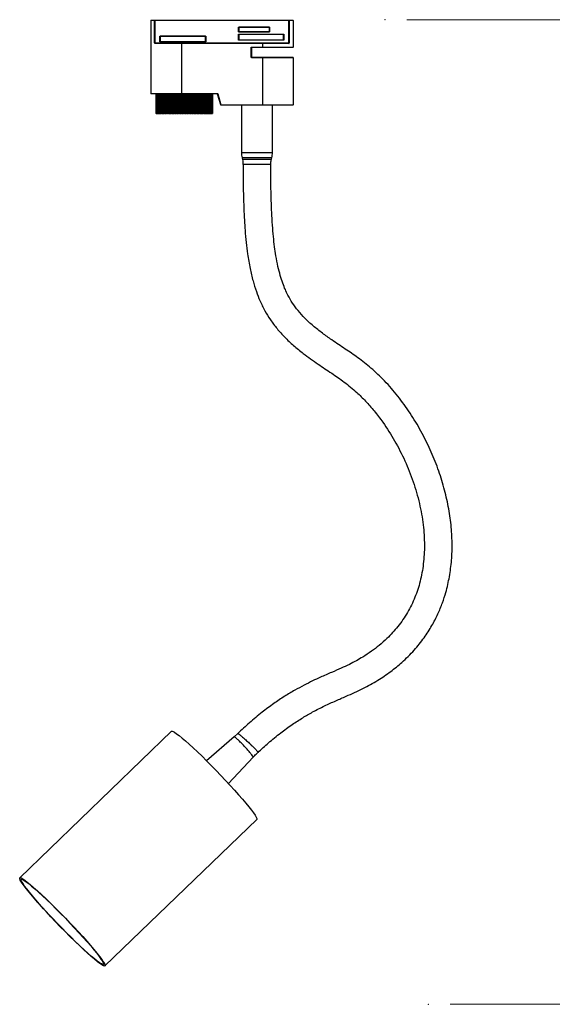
# Model space of a CAD drawing. Header units: millimetres. Extents: x 97.5 to 178.1, y 85.6 to 162.7.
# Tile 2 of 4: x 129.5 to 153.8, y 85.6 to 130.6. Entities that reach past the tile are written whole.
import ezdxf

# ---------------------------------------------------------------- set-up
doc = ezdxf.new("R2010")
doc.units = ezdxf.units.MM
doc.header["$PDSIZE"] = -1
doc.styles.add('SLDTEXTSTYLE0', font='TXT', dxfattribs={"width": 0.75})
doc.dimstyles.new('SLDDIMSTYLE0', dxfattribs={"dimtxt": 3.5, "dimasz": 3.302, "dimexe": 0, "dimexo": 0.0625, "dimgap": 0.875, "dimtad": 1, "dimlfac": 10, "dimrnd": 1e-09, "dimzin": 12, "dimdsep": 46, "dimtxsty": 'SLDTEXTSTYLE0', "dimsah": 1, "dimcen": 0.09, "dimadec": 0, "dimazin": 3, "dimtfac": 1, "dimtofl": 0, "dimtmove": 0, "dimatfit": 3, "dimfxl": 0, "dimfrac": 2, "dimtolj": 1, "dimarcsym": 0})

# ---------------------------------------------------------------- blocks, each defined once
blk = doc.blocks.new('_D')
at = {"color": 7, "linetype": 'Continuous', "lineweight": 18}
for p, q in [((147.15, 130.592), (160.623, 130.592)), ((159.623, 130.592), (159.623, 85.592)), ((149.141, 85.592), (160.623, 85.592))]:
    blk.add_line(p, q, dxfattribs=at)
for points in [[(159.623, 130.592), (159.115, 127.29), (160.131, 127.29)], [(159.623, 85.592), (160.131, 88.894), (159.115, 88.894)]]:
    blk.add_solid(points, dxfattribs=at)
at = {"color": 7, "linetype": 'Continuous', "lineweight": 18, "char_height": 3.5, "attachment_point": 1, "rotation": 90, "style": 'SLDTEXTSTYLE0'}
for s, insert in [('max. 510', (155.111, 104.747)), ('450', (155.111, 95.676))]:
    blk.add_mtext(s, dxfattribs=dict(at, insert=insert))

msp = doc.modelspace()

# ---------------------------------------------------------------- linework, layer by layer
at = {"color": 7, "linetype": 'Continuous', "lineweight": 25}
for p, q in [((135.4554, 130.5528), (135.4554, 127.2114)), ((135.6334, 130.5528), (135.4554, 130.5528)), ((135.4654, 130.5628), (135.6422, 130.5628)), ((135.6334, 129.5278), (135.6334, 130.5528)), ((135.6334, 130.5528), (135.6422, 130.5528)), ((135.6422, 130.5528), (135.6422, 130.5628)), ((135.6422, 130.5628), (141.7685, 130.5628)), ((141.7685, 130.5528), (135.6422, 130.5528)), ((135.6422, 130.5528), (135.6422, 129.5278)), ((141.7685, 130.5528), (141.7685, 130.5628)), ((141.7685, 130.5628), (141.9453, 130.5628)), ((141.7685, 129.5278), (141.7685, 130.5528)), ((141.7685, 130.5528), (141.7772, 130.5528)), ((141.7772, 130.5528), (141.7772, 129.5278)), ((141.9553, 130.5528), (141.7772, 130.5528)), ((141.9553, 130.5528), (141.9553, 129.3349)), ((139.4644, 130.2538), (140.8844, 130.2538)), ((139.4644, 130.0338), (139.4644, 130.2538)), ((139.4644, 130.2538), (139.4744, 130.2438)), ((140.8744, 130.2438), (139.4744, 130.2438)), ((139.4744, 130.2438), (139.4744, 130.0438)), ((140.8744, 130.2438), (140.8844, 130.2538)), ((140.8744, 130.0438), (140.8744, 130.2438)), ((140.8844, 130.2538), (140.8844, 130.0338)), ((135.8763, 129.8437), (135.8863, 129.8337)), ((135.8763, 129.8437), (137.9663, 129.8437)), ((135.8763, 129.5777), (135.8763, 129.8437)), ((137.9563, 129.8337), (135.8863, 129.8337)), ((135.8863, 129.8337), (135.8863, 129.5877)), ((137.9563, 129.8337), (137.9663, 129.8437)), ((137.9563, 129.5877), (137.9563, 129.8337)), ((137.9663, 129.8437), (137.9663, 129.5777)), ((139.4644, 130.0338), (139.4744, 130.0438)), ((140.8844, 130.0338), (139.4644, 130.0338)), ((139.4644, 129.9238), (141.5344, 129.9238)), ((139.4644, 129.6578), (139.4644, 129.9238)), ((139.4644, 129.9238), (139.4744, 129.9138)), ((139.4644, 129.6578), (139.4744, 129.6678)), ((141.5344, 129.6578), (139.4644, 129.6578)), ((139.4744, 130.0438), (140.8744, 130.0438)), ((141.5244, 129.9138), (139.4744, 129.9138)), ((139.4744, 129.9138), (139.4744, 129.6678)), ((139.4744, 129.6678), (141.5244, 129.6678)), ((140.8744, 130.0438), (140.8844, 130.0338)), ((141.5244, 129.9138), (141.5344, 129.9238)), ((141.5244, 129.6678), (141.5244, 129.9138)), ((141.5244, 129.6678), (141.5344, 129.6578)), ((141.5344, 129.9238), (141.5344, 129.6578)), ((135.6334, 129.5278), (135.6422, 129.5278)), ((135.6422, 129.5278), (141.7685, 129.5278)), ((136.8533, 129.5078), (135.6449, 129.5078)), ((135.6536, 129.5178), (136.8533, 129.5178)), ((135.8763, 129.5777), (135.8863, 129.5877)), ((137.9663, 129.5777), (135.8763, 129.5777)), ((135.8863, 129.5877), (137.9563, 129.5877)), ((136.8533, 129.5078), (136.8533, 129.5178)), ((136.8533, 129.5178), (140.5574, 129.5178)), ((136.8533, 129.5078), (136.8533, 127.2114)), ((140.5574, 129.5078), (136.8533, 129.5078)), ((137.9563, 129.5877), (137.9663, 129.5777)), ((140.0453, 129.3349), (140.5574, 129.3349)), ((140.0453, 128.8578), (140.0453, 129.3349)), ((140.0553, 129.3249), (140.0453, 129.3349)), ((140.0553, 129.3249), (140.0553, 128.8678)), ((140.5574, 129.3249), (140.0553, 129.3249)), ((140.5574, 129.5078), (140.5574, 129.5178)), ((140.5574, 129.5178), (141.7571, 129.5178)), ((140.5574, 129.5078), (140.5574, 129.3349)), ((141.7657, 129.5078), (140.5574, 129.5078)), ((140.5574, 129.3349), (141.9553, 129.3349)), ((140.5574, 129.3249), (140.5574, 129.3349)), ((141.2445, 129.3249), (140.5574, 129.3249)), ((141.9493, 129.3258), (141.2525, 129.3258)), ((141.7685, 129.5278), (141.7772, 129.5278)), ((140.0553, 128.8678), (140.0453, 128.8578)), ((140.5574, 128.8578), (140.0453, 128.8578)), ((140.0553, 128.8678), (140.5574, 128.8678)), ((140.5574, 128.8678), (140.5574, 128.8578)), ((140.5574, 128.8678), (141.9453, 128.8678)), ((140.5574, 128.8578), (140.5574, 126.7028)), ((141.9553, 128.8578), (140.5574, 128.8578)), ((141.9553, 128.8578), (141.9553, 126.7028)), ((135.4554, 127.2114), (136.8533, 127.2114)), ((136.8533, 127.2014), (135.4654, 127.2014)), ((135.6869, 127.2014), (135.6869, 126.3014)), ((135.6879, 127.2014), (135.6879, 126.3014)), ((135.6885, 127.2014), (135.6885, 126.3014)), ((135.6885, 127.2014), (135.6886, 127.2014)), ((135.6886, 127.2014), (135.6886, 126.3014)), ((135.6893, 127.2014), (135.6893, 126.3014)), ((135.6934, 127.2014), (135.6934, 126.3014)), ((135.6946, 127.2014), (135.6946, 126.3014)), ((135.6946, 127.2014), (135.6949, 127.2014)), ((135.6949, 127.2014), (135.6949, 126.3014)), ((135.6963, 127.2014), (135.6963, 126.3014)), ((135.7033, 127.2014), (135.7033, 126.3014)), ((135.7053, 127.2014), (135.7053, 126.3014)), ((135.7053, 127.2014), (135.7058, 127.2014)), ((135.7058, 127.2014), (135.7058, 126.3014)), ((135.7079, 127.2014), (135.7079, 126.3014)), ((135.7178, 127.2014), (135.7178, 126.3014)), ((135.7205, 127.2014), (135.7205, 126.3014)), ((135.7205, 127.2014), (135.7211, 127.2014)), ((135.7211, 127.2014), (135.7211, 126.3014)), ((135.7239, 127.2014), (135.7239, 126.3014)), ((135.7367, 127.2014), (135.7367, 126.3014)), ((135.7401, 127.2014), (135.7401, 126.3014)), ((135.7401, 127.2014), (135.7409, 127.2014)), ((135.7409, 127.2014), (135.7409, 126.3014)), ((135.7444, 127.2014), (135.7444, 126.3014)), ((135.76, 127.2014), (135.76, 126.3014)), ((135.764, 127.2014), (135.764, 126.3014)), ((135.764, 127.2014), (135.765, 127.2014)), ((135.765, 127.2014), (135.765, 126.3014)), ((135.7692, 127.2014), (135.7692, 126.3014)), ((135.7876, 127.2014), (135.7876, 126.3014)), ((135.7923, 127.2014), (135.7923, 126.3014)), ((135.7923, 127.2014), (135.7934, 127.2014)), ((135.7934, 127.2014), (135.7934, 126.3014)), ((135.7982, 127.2014), (135.7982, 126.3014)), ((135.8194, 127.2014), (135.8194, 126.3014)), ((135.8247, 127.2014), (135.8247, 126.3014)), ((135.8247, 127.2014), (135.826, 127.2014)), ((135.826, 127.2014), (135.826, 126.3014)), ((135.8315, 127.2014), (135.8315, 126.3014)), ((135.8553, 127.2014), (135.8553, 126.3014)), ((135.8612, 127.2014), (135.8612, 126.3014)), ((135.8612, 127.2014), (135.8627, 127.2014)), ((135.8627, 127.2014), (135.8627, 126.3014)), ((135.8688, 127.2014), (135.8688, 126.3014)), ((135.8951, 127.2014), (135.8951, 126.3014)), ((135.9017, 127.2014), (135.9017, 126.3014)), ((135.9017, 127.2014), (135.9033, 127.2014)), ((135.9033, 127.2014), (135.9033, 126.3014)), ((135.91, 127.2014), (135.91, 126.3014)), ((135.9388, 127.2014), (135.9388, 126.3014)), ((135.946, 127.2014), (135.946, 126.3014)), ((135.946, 127.2014), (135.9477, 127.2014)), ((135.9477, 127.2014), (135.9477, 126.3014)), ((135.955, 127.2014), (135.955, 126.3014)), ((135.9862, 127.2014), (135.9862, 126.3014)), ((135.9939, 127.2014), (135.9939, 126.3014)), ((135.9939, 127.2014), (135.9957, 127.2014)), ((135.9957, 127.2014), (135.9957, 126.3014)), ((136.0036, 127.2014), (136.0036, 126.3014)), ((136.037, 127.2014), (136.037, 126.3014)), ((136.0453, 127.2014), (136.0453, 126.3014)), ((136.0453, 127.2014), (136.0473, 127.2014)), ((136.0473, 127.2014), (136.0473, 126.3014)), ((136.0556, 127.2014), (136.0556, 126.3014)), ((136.0911, 127.2014), (136.0911, 126.3014)), ((136.0912, 127.2014), (136.0912, 126.3014)), ((136.1, 127.2014), (136.1, 126.3014)), ((136.1, 127.2014), (136.1021, 127.2014)), ((136.1021, 127.2014), (136.1021, 126.3014)), ((136.1109, 127.2014), (136.1109, 126.3014)), ((136.1464, 127.2014), (136.1464, 126.3014)), ((136.1485, 127.2014), (136.1485, 126.3014)), ((136.1578, 127.2014), (136.1578, 126.3014)), ((136.1578, 127.2014), (136.16, 127.2014)), ((136.16, 127.2014), (136.16, 126.3014)), ((136.1693, 127.2014), (136.1693, 126.3014)), ((136.2046, 127.2014), (136.2046, 126.3014)), ((136.2088, 127.2014), (136.2088, 126.3014)), ((136.2185, 127.2014), (136.2185, 126.3014)), ((136.2185, 127.2014), (136.2208, 127.2014)), ((136.2208, 127.2014), (136.2208, 126.3014)), ((136.2305, 127.2014), (136.2305, 126.3014)), ((136.2656, 127.2014), (136.2656, 126.3014)), ((136.2718, 127.2014), (136.2718, 126.3014)), ((136.2819, 127.2014), (136.2819, 126.3014)), ((136.2819, 127.2014), (136.2843, 127.2014)), ((136.2843, 127.2014), (136.2843, 126.3014)), ((136.2944, 127.2014), (136.2944, 126.3014)), ((136.3291, 127.2014), (136.3291, 126.3014)), ((136.3373, 127.2014), (136.3373, 126.3014)), ((136.3477, 127.2014), (136.3477, 126.3014)), ((136.3477, 127.2014), (136.3502, 127.2014)), ((136.3502, 127.2014), (136.3502, 126.3014)), ((136.3607, 127.2014), (136.3607, 126.3014)), ((136.3949, 127.2014), (136.3949, 126.3014)), ((136.405, 127.2014), (136.405, 126.3014)), ((136.4158, 127.2014), (136.4158, 126.3014)), ((136.4158, 127.2014), (136.4184, 127.2014)), ((136.4184, 127.2014), (136.4184, 126.3014)), ((136.4292, 127.2014), (136.4292, 126.3014)), ((136.4627, 127.2014), (136.4627, 126.3014)), ((136.4748, 127.2014), (136.4748, 126.3014)), ((136.4859, 127.2014), (136.4859, 126.3014)), ((136.4859, 127.2014), (136.4885, 127.2014)), ((136.4885, 127.2014), (136.4885, 126.3014)), ((136.4997, 127.2014), (136.4997, 126.3014)), ((136.5324, 127.2014), (136.5324, 126.3014)), ((136.5464, 127.2014), (136.5464, 126.3014)), ((136.5577, 127.2014), (136.5577, 126.3014)), ((136.5577, 127.2014), (136.5604, 127.2014)), ((136.5604, 127.2014), (136.5604, 126.3014)), ((136.5718, 127.2014), (136.5718, 126.3014)), ((136.6037, 127.2014), (136.6037, 126.3014)), ((136.6195, 127.2014), (136.6195, 126.3014)), ((136.6311, 127.2014), (136.6311, 126.3014)), ((136.6311, 127.2014), (136.6338, 127.2014)), ((136.6338, 127.2014), (136.6338, 126.3014)), ((136.6454, 127.2014), (136.6454, 126.3014)), ((136.6763, 127.2014), (136.6763, 126.3014)), ((136.6939, 127.2014), (136.6939, 126.3014)), ((136.7057, 127.2014), (136.7057, 126.3014)), ((136.7057, 127.2014), (136.7085, 127.2014)), ((136.7085, 127.2014), (136.7085, 126.3014)), ((136.7202, 127.2014), (136.7202, 126.3014)), ((136.75, 127.2014), (136.75, 126.3014)), ((136.7694, 127.2014), (136.7694, 126.3014)), ((136.7812, 127.2014), (136.7812, 126.3014)), ((136.7812, 127.2014), (136.7841, 127.2014)), ((136.7841, 127.2014), (136.7841, 126.3014)), ((136.7959, 127.2014), (136.7959, 126.3014)), ((136.8246, 127.2014), (136.8246, 126.3014)), ((136.8455, 127.2014), (136.8455, 126.3014)), ((136.8533, 127.2114), (136.8533, 127.2014)), ((136.8533, 127.2114), (138.4979, 127.2114)), ((138.4979, 127.2014), (136.8533, 127.2014)), ((136.8575, 127.2014), (136.8575, 126.3014)), ((136.8575, 127.2014), (136.8603, 127.2014)), ((136.8603, 127.2014), (136.8603, 126.3014)), ((136.8723, 127.2014), (136.8723, 126.3014)), ((136.8997, 127.2014), (136.8997, 126.3014)), ((136.9222, 127.2014), (136.9222, 126.3014)), ((136.9342, 127.2014), (136.9342, 126.3014)), ((136.9342, 127.2014), (136.9371, 127.2014)), ((136.9371, 127.2014), (136.9371, 126.3014)), ((136.9491, 127.2014), (136.9491, 126.3014)), ((136.975, 127.2014), (136.975, 126.3014)), ((136.9991, 127.2014), (136.9991, 126.3014)), ((137.0111, 127.2014), (137.0111, 126.3014)), ((137.0111, 127.2014), (137.014, 127.2014)), ((137.014, 127.2014), (137.014, 126.3014)), ((137.026, 127.2014), (137.026, 126.3014)), ((137.0505, 127.2014), (137.0505, 126.3014)), ((137.0759, 127.2014), (137.0759, 126.3014)), ((137.0879, 127.2014), (137.0879, 126.3014)), ((137.0879, 127.2014), (137.0908, 127.2014)), ((137.0908, 127.2014), (137.0908, 126.3014)), ((137.1027, 127.2014), (137.1027, 126.3014)), ((137.1256, 127.2014), (137.1256, 126.3014)), ((137.1524, 127.2014), (137.1524, 126.3014)), ((137.1643, 127.2014), (137.1643, 126.3014)), ((137.1643, 127.2014), (137.1672, 127.2014)), ((137.1672, 127.2014), (137.1672, 126.3014)), ((137.1791, 127.2014), (137.1791, 126.3014)), ((137.2003, 127.2014), (137.2003, 126.3014)), ((137.2284, 127.2014), (137.2284, 126.3014)), ((137.2401, 127.2014), (137.2401, 126.3014)), ((137.2401, 127.2014), (137.243, 127.2014)), ((137.243, 127.2014), (137.243, 126.3014)), ((137.2547, 127.2014), (137.2547, 126.3014)), ((137.2743, 127.2014), (137.2743, 126.3014)), ((137.3034, 127.2014), (137.3034, 126.3014)), ((137.3151, 127.2014), (137.3151, 126.3014)), ((137.3151, 127.2014), (137.3178, 127.2014)), ((137.3178, 127.2014), (137.3178, 126.3014)), ((137.3294, 127.2014), (137.3294, 126.3014)), ((137.3472, 127.2014), (137.3472, 126.3014)), ((137.3774, 127.2014), (137.3774, 126.3014)), ((137.3888, 127.2014), (137.3888, 126.3014)), ((137.3888, 127.2014), (137.3915, 127.2014)), ((137.3915, 127.2014), (137.3915, 126.3014)), ((137.4029, 127.2014), (137.4029, 126.3014)), ((137.4188, 127.2014), (137.4188, 126.3014)), ((137.4499, 127.2014), (137.4499, 126.3014)), ((137.4611, 127.2014), (137.4611, 126.3014)), ((137.4611, 127.2014), (137.4638, 127.2014)), ((137.4638, 127.2014), (137.4638, 126.3014)), ((137.4749, 127.2014), (137.4749, 126.3014)), ((137.4889, 127.2014), (137.4889, 126.3014)), ((137.5209, 127.2014), (137.5209, 126.3014)), ((137.5318, 127.2014), (137.5318, 126.3014)), ((137.5318, 127.2014), (137.5344, 127.2014)), ((137.5344, 127.2014), (137.5344, 126.3014)), ((137.5452, 127.2014), (137.5452, 126.3014)), ((137.5573, 127.2014), (137.5573, 126.3014)), ((137.5899, 127.2014), (137.5899, 126.3014)), ((137.6005, 127.2014), (137.6005, 126.3014)), ((137.6005, 127.2014), (137.603, 127.2014)), ((137.603, 127.2014), (137.603, 126.3014)), ((137.6135, 127.2014), (137.6135, 126.3014)), ((137.6236, 127.2014), (137.6236, 126.3014)), ((137.6568, 127.2014), (137.6568, 126.3014)), ((137.6671, 127.2014), (137.6671, 126.3014)), ((137.6671, 127.2014), (137.6695, 127.2014)), ((137.6695, 127.2014), (137.6695, 126.3014)), ((137.6797, 127.2014), (137.6797, 126.3014)), ((137.6877, 127.2014), (137.6877, 126.3014)), ((137.7214, 127.2014), (137.7214, 126.3014)), ((137.7312, 127.2014), (137.7312, 126.3014)), ((137.7312, 127.2014), (137.7336, 127.2014)), ((137.7336, 127.2014), (137.7336, 126.3014)), ((137.7433, 127.2014), (137.7433, 126.3014)), ((137.7493, 127.2014), (137.7493, 126.3014)), ((137.7833, 127.2014), (137.7833, 126.3014)), ((137.7928, 127.2014), (137.7928, 126.3014)), ((137.7928, 127.2014), (137.795, 127.2014)), ((137.795, 127.2014), (137.795, 126.3014)), ((137.8044, 127.2014), (137.8044, 126.3014)), ((137.8082, 127.2014), (137.8082, 126.3014)), ((137.8425, 127.2014), (137.8425, 126.3014)), ((137.8515, 127.2014), (137.8515, 126.3014)), ((137.8515, 127.2014), (137.8536, 127.2014)), ((137.8536, 127.2014), (137.8536, 126.3014)), ((137.8625, 127.2014), (137.8625, 126.3014)), ((137.8642, 127.2014), (137.8642, 126.3014)), ((137.8986, 127.2014), (137.8986, 126.3014)), ((137.9071, 127.2014), (137.9071, 126.3014)), ((137.9071, 127.2014), (137.9091, 127.2014)), ((137.9091, 127.2014), (137.9091, 126.3014)), ((137.9175, 127.2014), (137.9175, 126.3014)), ((137.9516, 127.2014), (137.9516, 126.3014)), ((137.9595, 127.2014), (137.9595, 126.3014)), ((137.9595, 127.2014), (137.9614, 127.2014)), ((137.9614, 127.2014), (137.9614, 126.3014)), ((137.9693, 127.2014), (137.9693, 126.3014)), ((138.0011, 127.2014), (138.0011, 126.3014)), ((138.0085, 127.2014), (138.0085, 126.3014)), ((138.0085, 127.2014), (138.0103, 127.2014)), ((138.0103, 127.2014), (138.0103, 126.3014)), ((138.0176, 127.2014), (138.0176, 126.3014)), ((138.0471, 127.2014), (138.0471, 126.3014)), ((138.0539, 127.2014), (138.0539, 126.3014)), ((138.0539, 127.2014), (138.0556, 127.2014)), ((138.0556, 127.2014), (138.0556, 126.3014)), ((138.0623, 127.2014), (138.0623, 126.3014)), ((138.0893, 127.2014), (138.0893, 126.3014)), ((138.0956, 127.2014), (138.0956, 126.3014)), ((138.0956, 127.2014), (138.097, 127.2014)), ((138.097, 127.2014), (138.097, 126.3014)), ((138.1032, 127.2014), (138.1032, 126.3014)), ((138.1277, 127.2014), (138.1277, 126.3014)), ((138.1333, 127.2014), (138.1333, 126.3014)), ((138.1333, 127.2014), (138.1346, 127.2014)), ((138.1346, 127.2014), (138.1346, 126.3014)), ((138.1401, 127.2014), (138.1401, 126.3014)), ((138.162, 127.2014), (138.162, 126.3014)), ((138.167, 127.2014), (138.167, 126.3014)), ((138.167, 127.2014), (138.1682, 127.2014)), ((138.1682, 127.2014), (138.1682, 126.3014)), ((138.173, 127.2014), (138.173, 126.3014)), ((138.1922, 127.2014), (138.1922, 126.3014)), ((138.1965, 127.2014), (138.1965, 126.3014)), ((138.1965, 127.2014), (138.1976, 127.2014)), ((138.1976, 127.2014), (138.1976, 126.3014)), ((138.2018, 127.2014), (138.2018, 126.3014)), ((138.2182, 127.2014), (138.2182, 126.3014)), ((138.2218, 127.2014), (138.2218, 126.3014)), ((138.2218, 127.2014), (138.2227, 127.2014)), ((138.2227, 127.2014), (138.2227, 126.3014)), ((138.2262, 127.2014), (138.2262, 126.3014)), ((138.2398, 127.2014), (138.2398, 126.3014)), ((138.2428, 127.2014), (138.2428, 126.3014)), ((138.2428, 127.2014), (138.2435, 127.2014)), ((138.2435, 127.2014), (138.2435, 126.3014)), ((138.2463, 127.2014), (138.2463, 126.3014)), ((138.257, 127.2014), (138.257, 126.3014)), ((138.2593, 127.2014), (138.2593, 126.3014)), ((138.2593, 127.2014), (138.2598, 127.2014)), ((138.2598, 127.2014), (138.2598, 126.3014)), ((138.262, 127.2014), (138.262, 126.3014)), ((138.2697, 127.2014), (138.2697, 126.3014)), ((138.2713, 127.2014), (138.2713, 126.3014)), ((138.2713, 127.2014), (138.2717, 127.2014)), ((138.2717, 127.2014), (138.2717, 126.3014)), ((138.2731, 127.2014), (138.2731, 126.3014)), ((138.278, 127.2014), (138.278, 126.3014)), ((138.2788, 127.2014), (138.2788, 126.3014)), ((138.2788, 127.2014), (138.279, 127.2014)), ((138.279, 127.2014), (138.279, 126.3014)), ((138.2798, 127.2014), (138.2798, 126.3014)), ((138.2816, 127.2014), (138.2816, 126.3014)), ((138.2818, 127.2014), (138.2818, 126.3014)), ((138.2818, 127.2014), (138.2818, 126.3014)), ((138.2818, 127.2014), (138.2818, 127.2014)), ((138.2819, 127.2014), (138.2819, 126.3014)), ((138.4979, 127.2114), (138.4979, 127.2014)), ((138.5075, 127.1943), (138.517, 127.1971)), ((138.6532, 126.6999), (138.5075, 127.1943)), ((138.517, 127.1971), (138.6628, 126.7028)), ((138.6628, 126.7028), (138.6532, 126.6999)), ((138.6628, 126.6928), (138.6628, 126.7028)), ((138.6628, 126.7028), (140.5574, 126.7028)), ((140.5574, 126.6928), (138.6628, 126.6928)), ((139.598, 126.6928), (139.598, 124.5156)), ((140.5574, 126.6928), (140.5574, 126.7028)), ((140.5574, 126.7028), (141.9553, 126.7028)), ((141.9453, 126.6928), (140.5574, 126.6928)), ((141.0127, 124.5156), (141.0127, 126.6928)), ((135.6869, 126.3014), (135.6879, 126.3014)), ((135.6885, 126.3014), (135.6879, 126.3014)), ((135.6885, 126.3014), (135.6886, 126.3014)), ((135.6893, 126.3014), (135.6886, 126.3014)), ((135.6893, 126.3014), (135.6934, 126.3014)), ((135.6946, 126.3014), (135.6934, 126.3014)), ((135.6946, 126.3014), (135.6949, 126.3014)), ((135.6963, 126.3014), (135.6949, 126.3014)), ((135.6963, 126.3014), (135.7033, 126.3014)), ((135.7053, 126.3014), (135.7033, 126.3014)), ((135.7053, 126.3014), (135.7058, 126.3014)), ((135.7079, 126.3014), (135.7058, 126.3014)), ((135.7079, 126.3014), (135.7178, 126.3014)), ((135.7205, 126.3014), (135.7178, 126.3014)), ((135.7205, 126.3014), (135.7211, 126.3014)), ((135.7239, 126.3014), (135.7211, 126.3014)), ((135.7239, 126.3014), (135.7367, 126.3014)), ((135.7401, 126.3014), (135.7367, 126.3014)), ((135.7401, 126.3014), (135.7409, 126.3014)), ((135.7444, 126.3014), (135.7409, 126.3014)), ((135.7444, 126.3014), (135.76, 126.3014)), ((135.764, 126.3014), (135.76, 126.3014)), ((135.764, 126.3014), (135.765, 126.3014)), ((135.7692, 126.3014), (135.765, 126.3014)), ((135.7692, 126.3014), (135.7876, 126.3014)), ((135.7923, 126.3014), (135.7876, 126.3014)), ((135.7923, 126.3014), (135.7934, 126.3014)), ((135.7982, 126.3014), (135.7934, 126.3014)), ((135.7982, 126.3014), (135.8194, 126.3014)), ((135.8247, 126.3014), (135.8194, 126.3014)), ((135.8247, 126.3014), (135.826, 126.3014)), ((135.8315, 126.3014), (135.826, 126.3014)), ((135.8315, 126.3014), (135.8553, 126.3014)), ((135.8612, 126.3014), (135.8553, 126.3014)), ((135.8612, 126.3014), (135.8627, 126.3014)), ((135.8688, 126.3014), (135.8627, 126.3014)), ((135.8688, 126.3014), (135.8951, 126.3014)), ((135.9017, 126.3014), (135.8951, 126.3014)), ((135.9017, 126.3014), (135.9033, 126.3014)), ((135.91, 126.3014), (135.9033, 126.3014)), ((135.91, 126.3014), (135.9388, 126.3014)), ((135.946, 126.3014), (135.9388, 126.3014)), ((135.946, 126.3014), (135.9477, 126.3014)), ((135.955, 126.3014), (135.9477, 126.3014)), ((135.955, 126.3014), (135.9862, 126.3014)), ((135.9939, 126.3014), (135.9862, 126.3014)), ((135.9939, 126.3014), (135.9957, 126.3014)), ((136.0036, 126.3014), (135.9957, 126.3014)), ((136.0036, 126.3014), (136.037, 126.3014)), ((136.0453, 126.3014), (136.037, 126.3014)), ((136.0453, 126.3014), (136.0473, 126.3014)), ((136.0556, 126.3014), (136.0473, 126.3014)), ((136.0556, 126.3014), (136.0911, 126.3014)), ((136.0911, 126.3014), (136.0912, 126.3014)), ((136.1, 126.3014), (136.0912, 126.3014)), ((136.1, 126.3014), (136.1021, 126.3014)), ((136.1109, 126.3014), (136.1021, 126.3014)), ((136.1109, 126.3014), (136.1464, 126.3014)), ((136.1464, 126.3014), (136.1485, 126.3014)), ((136.1578, 126.3014), (136.1485, 126.3014)), ((136.1578, 126.3014), (136.16, 126.3014)), ((136.1693, 126.3014), (136.16, 126.3014)), ((136.1693, 126.3014), (136.2046, 126.3014)), ((136.2046, 126.3014), (136.2088, 126.3014)), ((136.2185, 126.3014), (136.2088, 126.3014)), ((136.2185, 126.3014), (136.2208, 126.3014)), ((136.2305, 126.3014), (136.2208, 126.3014)), ((136.2305, 126.3014), (136.2656, 126.3014)), ((136.2656, 126.3014), (136.2718, 126.3014)), ((136.2819, 126.3014), (136.2718, 126.3014)), ((136.2819, 126.3014), (136.2843, 126.3014)), ((136.2944, 126.3014), (136.2843, 126.3014)), ((136.2944, 126.3014), (136.3291, 126.3014)), ((136.3291, 126.3014), (136.3373, 126.3014)), ((136.3477, 126.3014), (136.3373, 126.3014)), ((136.3477, 126.3014), (136.3502, 126.3014)), ((136.3607, 126.3014), (136.3502, 126.3014)), ((136.3607, 126.3014), (136.3949, 126.3014)), ((136.3949, 126.3014), (136.405, 126.3014)), ((136.4158, 126.3014), (136.405, 126.3014)), ((136.4158, 126.3014), (136.4184, 126.3014)), ((136.4292, 126.3014), (136.4184, 126.3014)), ((136.4292, 126.3014), (136.4627, 126.3014)), ((136.4627, 126.3014), (136.4748, 126.3014)), ((136.4859, 126.3014), (136.4748, 126.3014)), ((136.4859, 126.3014), (136.4885, 126.3014)), ((136.4997, 126.3014), (136.4885, 126.3014)), ((136.4997, 126.3014), (136.5324, 126.3014)), ((136.5324, 126.3014), (136.5464, 126.3014)), ((136.5577, 126.3014), (136.5464, 126.3014)), ((136.5577, 126.3014), (136.5604, 126.3014)), ((136.5718, 126.3014), (136.5604, 126.3014)), ((136.5718, 126.3014), (136.6037, 126.3014)), ((136.6037, 126.3014), (136.6195, 126.3014)), ((136.6311, 126.3014), (136.6195, 126.3014)), ((136.6311, 126.3014), (136.6338, 126.3014)), ((136.6454, 126.3014), (136.6338, 126.3014)), ((136.6454, 126.3014), (136.6763, 126.3014)), ((136.6763, 126.3014), (136.6939, 126.3014)), ((136.7057, 126.3014), (136.6939, 126.3014)), ((136.7057, 126.3014), (136.7085, 126.3014)), ((136.7202, 126.3014), (136.7085, 126.3014)), ((136.7202, 126.3014), (136.75, 126.3014)), ((136.75, 126.3014), (136.7694, 126.3014)), ((136.7812, 126.3014), (136.7694, 126.3014)), ((136.7812, 126.3014), (136.7841, 126.3014)), ((136.7959, 126.3014), (136.7841, 126.3014)), ((136.7959, 126.3014), (136.8246, 126.3014)), ((136.8246, 126.3014), (136.8455, 126.3014)), ((136.8575, 126.3014), (136.8455, 126.3014)), ((136.8575, 126.3014), (136.8603, 126.3014)), ((136.8723, 126.3014), (136.8603, 126.3014)), ((136.8723, 126.3014), (136.8997, 126.3014)), ((136.8997, 126.3014), (136.9222, 126.3014)), ((136.9342, 126.3014), (136.9222, 126.3014)), ((136.9342, 126.3014), (136.9371, 126.3014)), ((136.9491, 126.3014), (136.9371, 126.3014)), ((136.9491, 126.3014), (136.975, 126.3014)), ((136.975, 126.3014), (136.9991, 126.3014)), ((137.0111, 126.3014), (136.9991, 126.3014)), ((137.0111, 126.3014), (137.014, 126.3014)), ((137.026, 126.3014), (137.014, 126.3014)), ((137.026, 126.3014), (137.0505, 126.3014)), ((137.0505, 126.3014), (137.0759, 126.3014)), ((137.0879, 126.3014), (137.0759, 126.3014)), ((137.0879, 126.3014), (137.0908, 126.3014)), ((137.1027, 126.3014), (137.0908, 126.3014)), ((137.1027, 126.3014), (137.1256, 126.3014)), ((137.1256, 126.3014), (137.1524, 126.3014)), ((137.1643, 126.3014), (137.1524, 126.3014)), ((137.1643, 126.3014), (137.1672, 126.3014)), ((137.1791, 126.3014), (137.1672, 126.3014)), ((137.1791, 126.3014), (137.2003, 126.3014)), ((137.2003, 126.3014), (137.2284, 126.3014)), ((137.2401, 126.3014), (137.2284, 126.3014)), ((137.2401, 126.3014), (137.243, 126.3014)), ((137.2547, 126.3014), (137.243, 126.3014)), ((137.2547, 126.3014), (137.2743, 126.3014)), ((137.2743, 126.3014), (137.3034, 126.3014)), ((137.3151, 126.3014), (137.3034, 126.3014)), ((137.3151, 126.3014), (137.3178, 126.3014)), ((137.3294, 126.3014), (137.3178, 126.3014)), ((137.3294, 126.3014), (137.3472, 126.3014)), ((137.3472, 126.3014), (137.3774, 126.3014)), ((137.3888, 126.3014), (137.3774, 126.3014)), ((137.3888, 126.3014), (137.3915, 126.3014)), ((137.4029, 126.3014), (137.3915, 126.3014)), ((137.4029, 126.3014), (137.4188, 126.3014)), ((137.4188, 126.3014), (137.4499, 126.3014)), ((137.4611, 126.3014), (137.4499, 126.3014)), ((137.4611, 126.3014), (137.4638, 126.3014)), ((137.4749, 126.3014), (137.4638, 126.3014)), ((137.4749, 126.3014), (137.4889, 126.3014)), ((137.4889, 126.3014), (137.5209, 126.3014)), ((137.5318, 126.3014), (137.5209, 126.3014)), ((137.5318, 126.3014), (137.5344, 126.3014)), ((137.5452, 126.3014), (137.5344, 126.3014)), ((137.5452, 126.3014), (137.5573, 126.3014)), ((137.5573, 126.3014), (137.5899, 126.3014)), ((137.6005, 126.3014), (137.5899, 126.3014)), ((137.6005, 126.3014), (137.603, 126.3014)), ((137.6135, 126.3014), (137.603, 126.3014)), ((137.6135, 126.3014), (137.6236, 126.3014)), ((137.6236, 126.3014), (137.6568, 126.3014)), ((137.6671, 126.3014), (137.6568, 126.3014)), ((137.6671, 126.3014), (137.6695, 126.3014)), ((137.6797, 126.3014), (137.6695, 126.3014)), ((137.6797, 126.3014), (137.6877, 126.3014)), ((137.6877, 126.3014), (137.7214, 126.3014)), ((137.7312, 126.3014), (137.7214, 126.3014)), ((137.7312, 126.3014), (137.7336, 126.3014)), ((137.7433, 126.3014), (137.7336, 126.3014)), ((137.7433, 126.3014), (137.7493, 126.3014)), ((137.7493, 126.3014), (137.7833, 126.3014)), ((137.7928, 126.3014), (137.7833, 126.3014)), ((137.7928, 126.3014), (137.795, 126.3014)), ((137.8044, 126.3014), (137.795, 126.3014)), ((137.8044, 126.3014), (137.8082, 126.3014)), ((137.8082, 126.3014), (137.8425, 126.3014)), ((137.8515, 126.3014), (137.8425, 126.3014)), ((137.8515, 126.3014), (137.8536, 126.3014)), ((137.8625, 126.3014), (137.8536, 126.3014)), ((137.8625, 126.3014), (137.8642, 126.3014)), ((137.8642, 126.3014), (137.8986, 126.3014)), ((137.9071, 126.3014), (137.8986, 126.3014)), ((137.9071, 126.3014), (137.9091, 126.3014)), ((137.9175, 126.3014), (137.9091, 126.3014)), ((137.9175, 126.3014), (137.9516, 126.3014)), ((137.9595, 126.3014), (137.9516, 126.3014)), ((137.9595, 126.3014), (137.9614, 126.3014)), ((137.9693, 126.3014), (137.9614, 126.3014)), ((137.9693, 126.3014), (138.0011, 126.3014)), ((138.0085, 126.3014), (138.0011, 126.3014)), ((138.0085, 126.3014), (138.0103, 126.3014)), ((138.0176, 126.3014), (138.0103, 126.3014)), ((138.0176, 126.3014), (138.0471, 126.3014)), ((138.0539, 126.3014), (138.0471, 126.3014)), ((138.0539, 126.3014), (138.0556, 126.3014)), ((138.0623, 126.3014), (138.0556, 126.3014)), ((138.0623, 126.3014), (138.0893, 126.3014)), ((138.0956, 126.3014), (138.0893, 126.3014)), ((138.0956, 126.3014), (138.097, 126.3014)), ((138.1032, 126.3014), (138.097, 126.3014)), ((138.1032, 126.3014), (138.1277, 126.3014)), ((138.1333, 126.3014), (138.1277, 126.3014)), ((138.1333, 126.3014), (138.1346, 126.3014)), ((138.1401, 126.3014), (138.1346, 126.3014)), ((138.1401, 126.3014), (138.162, 126.3014)), ((138.167, 126.3014), (138.162, 126.3014)), ((138.167, 126.3014), (138.1682, 126.3014)), ((138.173, 126.3014), (138.1682, 126.3014)), ((138.173, 126.3014), (138.1922, 126.3014)), ((138.1965, 126.3014), (138.1922, 126.3014)), ((138.1965, 126.3014), (138.1976, 126.3014)), ((138.2018, 126.3014), (138.1976, 126.3014)), ((138.2018, 126.3014), (138.2182, 126.3014)), ((138.2218, 126.3014), (138.2182, 126.3014)), ((138.2218, 126.3014), (138.2227, 126.3014)), ((138.2262, 126.3014), (138.2227, 126.3014)), ((138.2262, 126.3014), (138.2398, 126.3014)), ((138.2428, 126.3014), (138.2398, 126.3014)), ((138.2428, 126.3014), (138.2435, 126.3014)), ((138.2463, 126.3014), (138.2435, 126.3014)), ((138.2463, 126.3014), (138.257, 126.3014)), ((138.2593, 126.3014), (138.257, 126.3014)), ((138.2593, 126.3014), (138.2598, 126.3014)), ((138.262, 126.3014), (138.2598, 126.3014)), ((138.262, 126.3014), (138.2697, 126.3014)), ((138.2713, 126.3014), (138.2697, 126.3014)), ((138.2713, 126.3014), (138.2717, 126.3014)), ((138.2731, 126.3014), (138.2717, 126.3014)), ((138.2731, 126.3014), (138.278, 126.3014)), ((138.2788, 126.3014), (138.278, 126.3014)), ((138.2788, 126.3014), (138.279, 126.3014)), ((138.2798, 126.3014), (138.279, 126.3014)), ((138.2798, 126.3014), (138.2816, 126.3014)), ((138.2818, 126.3014), (138.2816, 126.3014)), ((138.2818, 126.3014), (138.2818, 126.3014)), ((138.2819, 126.3014), (138.2818, 126.3014)), ((139.6277, 124.2736), (139.6437, 124.2096)), ((140.9672, 124.2103), (140.983, 124.2736)), ((136.4082, 98.0683), (129.4731, 91.3724)), ((139.2591, 97.8168), (138.0015, 96.7241)), ((139.4295, 97.9718), (139.2613, 97.8174)), ((139.2655, 97.8127), (139.2618, 97.8136)), ((139.4302, 97.9676), (139.4342, 97.9666)), ((139.0106, 95.679), (140.1316, 96.8813)), ((140.1275, 96.8829), (140.1273, 96.8853)), ((140.3499, 97.1089), (140.3504, 97.1067)), ((133.3628, 87.3437), (140.2979, 94.0396))]:
    msp.add_line(p, q, dxfattribs=at)
at = {"color": 1, "linetype": 'Continuous', "lineweight": 25}
for p, q in [((139.598, 124.5156), (141.0127, 124.5156)), ((139.6317, 124.2736), (139.6277, 124.2736)), ((140.983, 124.2736), (139.6317, 124.2736))]:
    msp.add_line(p, q, dxfattribs=at)
at = {"color": 7, "linetype": 'Continuous', "lineweight": 25, "flags": 128}
for points in [[(136.4082, 98.0683), (136.4267, 98.0741), (136.4736, 98.0607)], [(136.4736, 98.0607), (136.5441, 98.0221), (136.6374, 97.9588), (136.7522, 97.8715), (136.8872, 97.7613), (137.0406, 97.6297), (137.2106, 97.4783), (137.3949, 97.3089), (137.5912, 97.1238), (137.7971, 96.9252), (138.01, 96.7157), (138.2273, 96.4978), (138.4461, 96.2743), (138.6637, 96.0481), (138.8775, 95.822), (139.0846, 95.5987), (139.2825, 95.3812), (139.4688, 95.1722), (139.641, 94.9742), (139.797, 94.7899), (139.9349, 94.6214), (140.0529, 94.4709), (140.1495, 94.3403), (140.2235, 94.2313), (140.274, 94.1452), (140.3003, 94.0832), (140.3021, 94.0458), (140.2979, 94.0396)], [(129.5384, 91.3648), (129.609, 91.3263), (129.7022, 91.2629), (129.8171, 91.1756), (129.9521, 91.0655), (130.1055, 90.9339), (130.2754, 90.7824), (130.4597, 90.6131), (130.656, 90.4279), (130.862, 90.2293), (131.0749, 90.0198), (131.2921, 89.8019), (131.5109, 89.5785), (131.7286, 89.3523), (131.9423, 89.1261), (132.1494, 88.9029), (132.3474, 88.6854), (132.5336, 88.4763), (132.7059, 88.2784), (132.8619, 88.094), (132.9997, 87.9255), (133.1177, 87.775), (133.2143, 87.6445), (133.2883, 87.5355), (133.3388, 87.4494), (133.3651, 87.3873), (133.367, 87.35), (133.3443, 87.3379), (133.2974, 87.3513), (133.2269, 87.3899), (133.1336, 87.4532), (133.0188, 87.5405), (132.8838, 87.6507), (132.7304, 87.7823), (132.5604, 87.9337), (132.3762, 88.1031), (132.1798, 88.2882), (131.9739, 88.4868), (131.761, 88.6963), (131.5437, 88.9142), (131.3249, 89.1376), (131.1073, 89.3639), (130.8936, 89.59), (130.6864, 89.8132), (130.4885, 90.0307), (130.3022, 90.2398), (130.13, 90.4378), (129.974, 90.6221), (129.8361, 90.7906), (129.7181, 90.9411), (129.6215, 91.0716), (129.5475, 91.1807), (129.497, 91.2668), (129.4707, 91.3288), (129.4689, 91.3661), (129.4915, 91.3782), (129.5384, 91.3648)], [(129.6056, 91.2932), (129.675, 91.2551), (129.7672, 91.1922), (129.8809, 91.1055), (130.0146, 90.9959), (130.1666, 90.8651), (130.335, 90.7145), (130.5174, 90.5463), (130.7116, 90.3626), (130.915, 90.1658), (131.125, 89.9585), (131.3388, 89.7433), (131.5536, 89.5232), (131.7666, 89.3008), (131.9751, 89.0792), (132.1763, 88.8613), (132.3677, 88.6498), (132.5467, 88.4476), (132.7109, 88.2572), (132.8583, 88.0812), (132.9869, 87.9218), (133.0951, 87.7812), (133.1814, 87.6611), (133.2447, 87.5631), (133.2842, 87.4885), (133.2993, 87.4383), (133.29, 87.4132), (133.2562, 87.4133), (133.1985, 87.4389), (133.1175, 87.4894), (133.0144, 87.5644), (132.8905, 87.6627), (132.7474, 87.7831), (132.587, 87.924), (132.4113, 88.0836), (132.2226, 88.2599), (132.0235, 88.4504), (131.8165, 88.6528), (131.6043, 88.8644), (131.3896, 89.0824), (131.1754, 89.3041), (130.9642, 89.5264), (130.759, 89.7465), (130.5624, 89.9616), (130.377, 90.1688), (130.2051, 90.3654), (130.049, 90.5489), (129.9108, 90.7169), (129.7922, 90.8671), (129.6948, 90.9977), (129.6199, 91.1069), (129.5684, 91.1933), (129.541, 91.2558), (129.5381, 91.2935), (129.5597, 91.3061), (129.6056, 91.2932)]]:
    msp.add_lwpolyline(points, dxfattribs=at)
at = {"color": 7, "linetype": 'Continuous', "lineweight": 25}
for centre, radius, start, end in [((135.4654, 130.5528), 0.01, 90, 180), ((135.4654, 130.5528), 0.01, 90.00047, 180.00047), ((135.6429, 130.5534), 0.00943, 94.15742, 183.62699), ((141.7678, 130.5534), 0.00943, 356.37301, 85.84258), ((135.6543, 129.5084), 0.0094, 94.46402, 183.85758), ((141.7564, 129.5084), 0.0094, 356.14242, 85.53598), ((141.9453, 129.3349), 0.01, 293.56029, 0), ((141.9453, 128.8578), 0.01, 0, 90), ((135.4654, 127.2114), 0.01, 180, 270), ((135.4654, 127.2114), 0.01, 179.99953, 269.99953), ((138.4979, 127.1914), 0.02, 16.43035, 90), ((138.4979, 127.1914), 0.01, 16.43035, 90), ((138.6628, 126.7028), 0.01, 196.43035, 270), ((140.598, 124.5156), 1, 180, 194), ((140.0127, 124.5156), 1, 346, 0)]:
    msp.add_arc(centre, radius, start, end, dxfattribs=at)
for points, knots in [([(141.9453, 130.5628), (141.9454, 130.5628), (141.9465, 130.5628), (141.9488, 130.5623), (141.9516, 130.5609), (141.9529, 130.5592), (141.9533, 130.5587)], [0, 0, 0, 0, 0.0163601, 0.3930599, 0.8173357, 1, 1, 1, 1]), ([(141.9453, 130.5628), (141.9454, 130.5628), (141.9465, 130.5628), (141.9489, 130.5624), (141.9519, 130.5606), (141.954, 130.5581), (141.9551, 130.5554), (141.9553, 130.5537), (141.9553, 130.5528)], [0, 0, 0, 0, 0.0105041, 0.2523658, 0.5247739, 0.7209132, 0.8601303, 1, 1, 1, 1]), ([(135.6334, 129.5278), (135.6334, 129.5277), (135.6334, 129.5253), (135.634, 129.5204), (135.6362, 129.5139), (135.64, 129.5088), (135.6432, 129.5081), (135.6449, 129.5078)], [0, 0, 0, 0, 0.0105612, 0.206445, 0.4356624, 0.6960948, 1, 1, 1, 1]), ([(135.6536, 129.5178), (135.6519, 129.5179), (135.6488, 129.5183), (135.6453, 129.5205), (135.6436, 129.5228), (135.6427, 129.5247), (135.6423, 129.5261), (135.6422, 129.5273), (135.6422, 129.5277), (135.6422, 129.5278)], [0, 0, 0, 0, 0.3356233, 0.6056359, 0.7640189, 0.8215052, 0.9419116, 0.9910477, 1, 1, 1, 1]), ([(141.2445, 129.3249), (141.2472, 129.3251), (141.2499, 129.3252), (141.2525, 129.3258), (141.2525, 129.3258)], [0, 0, 0, 0, 0.9910685, 1, 1, 1, 1]), ([(141.7571, 129.5178), (141.7584, 129.5179), (141.7609, 129.5181), (141.7641, 129.5197), (141.7666, 129.5219), (141.7677, 129.5239), (141.7684, 129.5259), (141.7684, 129.5269), (141.7685, 129.5278)], [0, 0, 0, 0, 0.2653025, 0.4918652, 0.680267, 0.8451713, 0.8710712, 1, 1, 1, 1]), ([(141.7657, 129.5078), (141.7671, 129.508), (141.7697, 129.5084), (141.7729, 129.5117), (141.7753, 129.5162), (141.7769, 129.5217), (141.7771, 129.5257), (141.7772, 129.5278)], [0, 0, 0, 0, 0.2389343, 0.4513426, 0.6403773, 0.8201532, 1, 1, 1, 1]), ([(141.9553, 129.3349), (141.9552, 129.3338), (141.955, 129.3316), (141.9533, 129.3286), (141.9512, 129.3267), (141.9498, 129.326), (141.9493, 129.3258)], [0, 0, 0, 0, 0.2907951, 0.5815903, 0.8723855, 1, 1, 1, 1]), ([(141.9453, 128.8678), (141.9465, 128.8677), (141.9487, 128.8674), (141.9517, 128.8657), (141.954, 128.8632), (141.9552, 128.8604), (141.9553, 128.8585), (141.9553, 128.8578)], [0, 0, 0, 0, 0.21469416, 0.42938832, 0.64408238, 0.8587762, 1, 1, 1, 1]), ([(141.9553, 126.7028), (141.9553, 126.7019), (141.9551, 126.7001), (141.954, 126.6975), (141.9519, 126.6949), (141.9489, 126.6932), (141.9465, 126.6928), (141.9454, 126.6928), (141.9453, 126.6928)], [0, 0, 0, 0, 0.1398697, 0.2790868, 0.4752261, 0.7476342, 0.9894959, 1, 1, 1, 1]), ([(141.9553, 126.7028), (141.9553, 126.7019), (141.9551, 126.7001), (141.954, 126.6975), (141.9519, 126.6949), (141.9489, 126.6932), (141.9465, 126.6928), (141.9454, 126.6928), (141.9453, 126.6928)], [0, 0, 0, 0, 0.1398697, 0.2790868, 0.4752261, 0.7476342, 0.9894959, 1, 1, 1, 1]), ([(139.6413, 124.2095), (139.6519, 124.1669), (139.6713, 124.0884), (139.6697, 124.0077), (139.6689, 123.9708)], [0, 0, 0, 0, 0.54286, 1, 1, 1, 1]), ([(140.9409, 123.9695), (140.94, 123.9836), (140.9353, 124.056), (140.946, 124.138), (140.9661, 124.2016), (140.9686, 124.2094)], [0, 0, 0, 0, 0.1753389, 0.8979755, 1, 1, 1, 1]), ([(139.6735, 123.971), (139.6743, 123.703), (139.676, 123.1619), (139.692, 122.3786), (139.7199, 121.6481), (139.76, 120.9992), (139.8116, 120.4215), (139.8833, 119.8349), (139.9816, 119.2489), (140.1167, 118.6729), (140.2687, 118.1825), (140.447, 117.7279), (140.6591, 117.2951), (140.9209, 116.8673), (141.2241, 116.462), (141.5772, 116.0702), (141.98, 115.6921), (142.4876, 115.2783), (143.0749, 114.8621), (143.7088, 114.4468), (144.3088, 114.0262), (144.8274, 113.6042), (145.2812, 113.1563), (145.6772, 112.7036), (146.1326, 112.1038), (146.6131, 111.3474), (147.0793, 110.4344), (147.4598, 109.4764), (147.7419, 108.4975), (147.9146, 107.5289), (147.9745, 106.6002), (147.927, 105.7332), (147.7803, 104.9309), (147.5384, 104.1856), (147.1986, 103.4896), (146.7665, 102.8574), (146.3171, 102.3662), (145.9022, 101.9979), (145.5314, 101.7151), (145.181, 101.4845), (144.8424, 101.288), (144.5157, 101.1172), (144.1366, 100.9422), (143.6947, 100.7517), (143.2579, 100.5617), (142.8377, 100.367), (142.4449, 100.1714), (142.018, 99.9391), (141.5556, 99.661), (141.0558, 99.3272), (140.5176, 98.9256), (139.9654, 98.4712), (139.6064, 98.1344), (139.4295, 97.9684)], [0, 0, 0, 0, 0.0241766, 0.0488265, 0.0706931, 0.0901393, 0.1074878, 0.1230248, 0.1434663, 0.1610784, 0.1763842, 0.1897719, 0.2051321, 0.219858, 0.2350228, 0.2508205, 0.2675023, 0.2849642, 0.3100609, 0.3326514, 0.3536362, 0.3764541, 0.3931234, 0.4113112, 0.4308378, 0.4611952, 0.4921995, 0.5233346, 0.5541618, 0.5840149, 0.6119545, 0.6379576, 0.6621667, 0.6853583, 0.7084999, 0.731915, 0.7543725, 0.7685818, 0.782137, 0.796609, 0.8065768, 0.8176208, 0.8300258, 0.8444312, 0.8612615, 0.8732123, 0.8864182, 0.9010348, 0.917251, 0.9352982, 0.9554516, 0.978047, 1, 1, 1, 1]), ([(140.3562, 97.1021), (140.5131, 97.2489), (140.8471, 97.5615), (141.3691, 97.9858), (141.8935, 98.3696), (142.381, 98.6854), (142.8757, 98.9706), (143.3797, 99.2269), (143.8945, 99.4609), (144.4828, 99.7131), (145.1347, 100.0025), (145.8141, 100.3809), (146.4074, 100.7822), (146.9683, 101.2388), (147.4838, 101.7528), (147.9392, 102.322), (148.2974, 102.8799), (148.5734, 103.4172), (148.7817, 103.9263), (148.9641, 104.4917), (149.1128, 105.1407), (149.2088, 105.8979), (149.2332, 106.6899), (149.1837, 107.5113), (149.0592, 108.3556), (148.8587, 109.2154), (148.5826, 110.0824), (148.2317, 110.9465), (147.8079, 111.7961), (147.314, 112.6177), (146.7597, 113.3868), (146.1629, 114.0766), (145.5461, 114.6594), (144.9363, 115.1341), (144.3305, 115.5527), (143.7824, 115.9117), (143.2894, 116.2623), (142.8758, 116.5901), (142.5031, 116.933), (142.1885, 117.2813), (141.9296, 117.6352), (141.7405, 117.9611), (141.5957, 118.2667), (141.4777, 118.5645), (141.3643, 118.9167), (141.2584, 119.3353), (141.1745, 119.7748), (141.108, 120.2306), (141.0559, 120.6968), (141.0126, 121.2251), (140.9787, 121.8233), (140.9548, 122.5002), (140.9408, 123.2241), (140.9393, 123.7235), (140.9386, 123.9689)], [0, 0, 0, 0, 0.0189064, 0.0402503, 0.0591844, 0.0761123, 0.091402, 0.10948, 0.1259255, 0.1412547, 0.1659194, 0.1887667, 0.2096859, 0.2289346, 0.252363, 0.2735925, 0.292911, 0.3105218, 0.3265663, 0.3411557, 0.3626246, 0.3848884, 0.4080159, 0.4320459, 0.4569845, 0.4828058, 0.5094407, 0.536767, 0.5646089, 0.5927445, 0.620896, 0.6478307, 0.6728375, 0.6954237, 0.7157962, 0.7376664, 0.7531388, 0.7690885, 0.7841309, 0.7976897, 0.8103283, 0.8226319, 0.8307501, 0.8400241, 0.8507333, 0.863218, 0.8778929, 0.8899807, 0.9036262, 0.9190468, 0.9364803, 0.9561901, 0.9784651, 1, 1, 1, 1]), ([(140.131, 96.8799), (140.1511, 96.903), (140.2202, 96.9824), (140.2986, 97.0529), (140.3541, 97.1029)], [0, 0, 0, 0, 0.2910331, 1, 1, 1, 1])]:
    msp.add_open_spline(points, degree=3, knots=knots, dxfattribs=at)
at = {"color": 1, "linetype": 'Continuous', "lineweight": 25}
for points, knots in [([(139.6517, 124.2116), (139.6495, 124.2116), (139.6407, 124.2116), (139.703, 124.2116), (139.8317, 124.2116), (140.0188, 124.2117), (140.21, 124.2118), (140.4059, 124.2119), (140.5966, 124.212), (140.7828, 124.2121), (140.91, 124.2122), (140.9708, 124.2123), (140.9617, 124.2123), (140.9594, 124.2123)], [0, 0, 0, 0, 0.0375817, 0.145079, 0.2525772, 0.3600772, 0.4675796, 0.5348651, 0.6423722, 0.749882, 0.8573939, 0.9649072, 1, 1, 1, 1]), ([(140.9301, 123.9689), (140.9323, 123.9689), (140.9409, 123.9689), (140.8829, 123.969), (140.7614, 123.9693), (140.5836, 123.9696), (140.4014, 123.9699), (140.2143, 123.9703), (140.0317, 123.9706), (139.853, 123.9708), (139.7299, 123.971), (139.6704, 123.9711), (139.6789, 123.971), (139.6812, 123.971)], [0, 0, 0, 0, 0.0347181, 0.1420928, 0.249468, 0.3568436, 0.4642193, 0.531424, 0.6387994, 0.7461743, 0.8535489, 0.9609234, 1, 1, 1, 1]), ([(140.1273, 96.8853), (140.129, 96.8902), (140.1329, 96.9014), (140.0803, 96.9805), (139.9861, 97.1009), (139.8733, 97.2323), (139.7484, 97.3702), (139.617, 97.5086), (139.4755, 97.6488), (139.3603, 97.7535), (139.284, 97.8138), (139.2711, 97.813), (139.2655, 97.8127)], [0, 0, 0, 0, 0.08699276, 0.19611895, 0.30523072, 0.41431922, 0.48258275, 0.5916204, 0.70062907, 0.80961374, 0.91858204, 1, 1, 1, 1]), ([(139.4342, 97.9666), (139.4397, 97.9669), (139.4525, 97.9678), (139.5308, 97.9103), (139.6495, 97.8109), (139.7965, 97.6788), (139.9344, 97.5494), (140.0671, 97.4218), (140.1887, 97.3015), (140.293, 97.1932), (140.3536, 97.1231), (140.351, 97.1133), (140.3499, 97.1089)], [0, 0, 0, 0, 0.0823459, 0.1910771, 0.2998365, 0.4086406, 0.5175018, 0.5856687, 0.6946108, 0.8035382, 0.9123758, 1, 1, 1, 1])]:
    msp.add_open_spline(points, degree=3, knots=knots, dxfattribs=at)
at = {"color": 7, "linetype": 'Continuous', "lineweight": 0}
for p in [(146.1502, 130.5917), (148.141, 85.5917)]:
    msp.add_point(p, dxfattribs=at)

# ---------------------------------------------------------------- dimensions: what is measured, and where the dimension line sits
at = {"color": 7, "linetype": 'Continuous', "lineweight": 18}
dim = msp.add_linear_dim(base=(159.6227, 85.5917), p1=(146.1502, 130.5917), p2=(148.141, 85.5917), angle=90, text='<> max.  510', dimstyle='SLDDIMSTYLE0', dxfattribs=at)
dim.commit()
dim.dimension.update_dxf_attribs({"geometry": '_D', "text_midpoint": (159.6227, 110.2766), "dimtype": 160})

doc.saveas('drawing.dxf')
